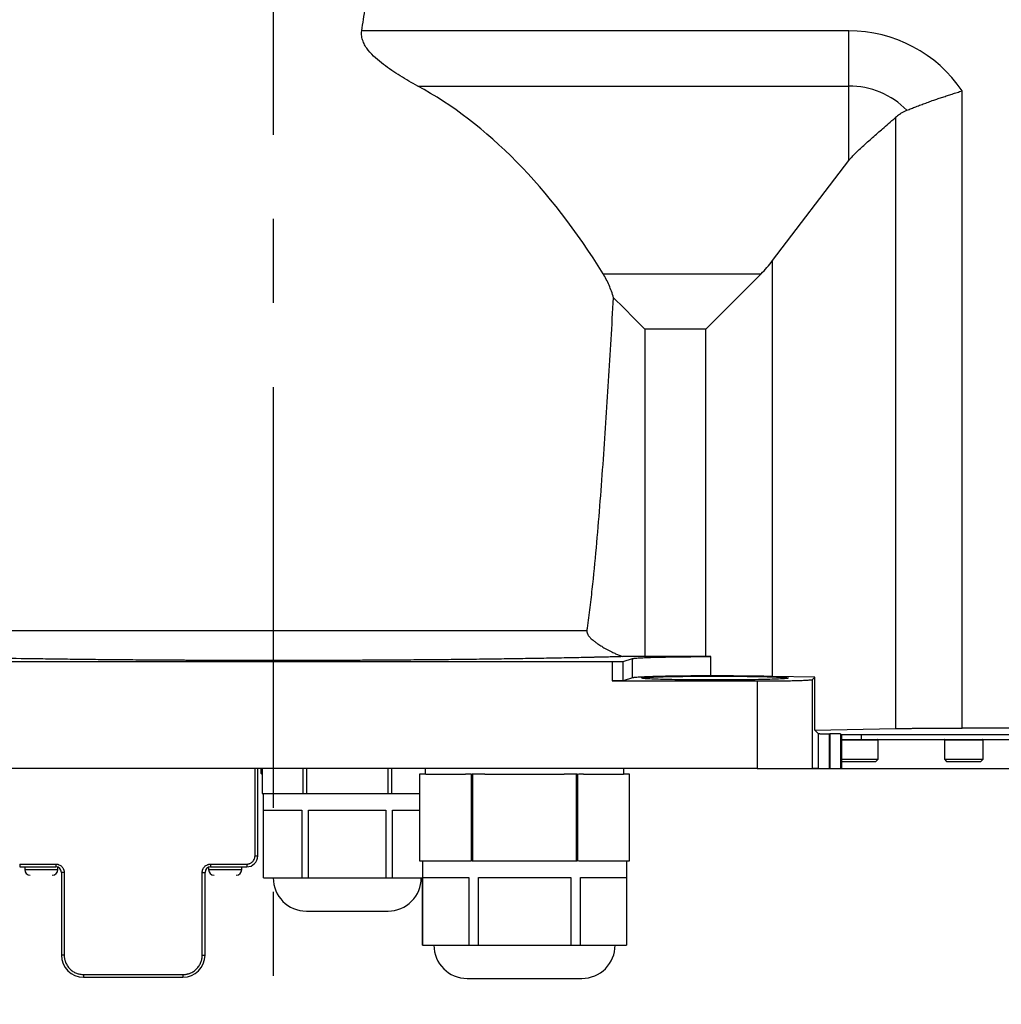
# Model space of a CAD drawing. Extents: x 0 to 841, y 0 to 594.
# Tile 136 of 142: x 666 to 696, y 507 to 537. Entities that reach past the tile are written whole.
import ezdxf

# ---------------------------------------------------------------- set-up
doc = ezdxf.new("R2010")
doc.units = 0
doc.linetypes.add('CENTERX2', pattern=[20.32, 12.7, -2.54, 2.54, -2.54])
doc.layers.get('0').update_dxf_attribs({"linetype": 'CONTINUOUS'})
doc.styles.add('SLDTEXTSTYLE0', font='TXT', dxfattribs={"width": 0.75})
doc.dimstyles.new('SLDDIMSTYLE1', dxfattribs={"dimtxt": 3.5, "dimasz": 3.556, "dimexe": 0, "dimexo": 0.0625, "dimgap": 0.875, "dimtad": 1, "dimdec": 1, "dimlfac": 6, "dimrnd": 1e-09, "dimzin": 12, "dimtxsty": 'SLDTEXTSTYLE0', "dimsah": 1, "dimcen": 0.09, "dimazin": 3, "dimtfac": 1, "dimtdec": 1, "dimtofl": 0, "dimtmove": 0, "dimatfit": 3, "dimtolj": 1, "dimtzin": 12})
doc.dimstyles.new('SLDDIMSTYLE2', dxfattribs={"dimtxt": 3.5, "dimasz": 3.556, "dimexe": 0, "dimexo": 0.0625, "dimgap": 0.875, "dimtad": 1, "dimlfac": 6, "dimrnd": 1e-09, "dimzin": 12, "dimtxsty": 'SLDTEXTSTYLE0', "dimsah": 1, "dimcen": 0.09, "dimazin": 3, "dimtfac": 1, "dimtofl": 0, "dimtmove": 0, "dimatfit": 3, "dimtolj": 1, "dimtzin": 12})
doc.dimstyles.new('SLDDIMSTYLE6', dxfattribs={"dimtxt": 3.5, "dimasz": 3.556, "dimexe": 0, "dimexo": 0.0625, "dimgap": 0.875, "dimtad": 1, "dimdec": 1, "dimlfac": 6, "dimrnd": 1e-09, "dimzin": 12, "dimtxsty": 'SLDTEXTSTYLE0', "dimsah": 1, "dimcen": 0.09, "dimazin": 3, "dimtfac": 1, "dimtofl": 0, "dimtmove": 0, "dimatfit": 3, "dimtolj": 1, "dimtzin": 12})

# ---------------------------------------------------------------- blocks, each defined once
blk = doc.blocks.new('_D_80')
at = {"color": 7, "linetype": 'CONTINUOUS'}
for p, q in [((710.858, 513.861), (710.858, 490.677)), ((674.108, 496.642), (674.108, 490.677)), ((674.108, 491.677), (710.858, 491.677))]:
    blk.add_line(p, q, dxfattribs=at)
for points in [[(674.108, 491.677), (677.664, 491.296), (677.664, 492.058)], [(710.858, 491.677), (707.302, 492.058), (707.302, 491.296)]]:
    blk.add_solid(points, dxfattribs=at)
at = {"color": 7, "linetype": 'CONTINUOUS', "insert": (687.992, 496.189, 0.017), "char_height": 3.5, "attachment_point": 1, "style": 'SLDTEXTSTYLE0'}
blk.add_mtext('220.5', dxfattribs=at)
blk = doc.blocks.new('_D_81')
at = {"color": 7, "linetype": 'CONTINUOUS'}
for p, q in [((711.524, 515.094), (711.524, 484.677)), ((674.108, 496.642), (674.108, 484.677)), ((711.524, 485.677), (674.108, 485.677))]:
    blk.add_line(p, q, dxfattribs=at)
for points in [[(674.108, 485.677), (677.664, 485.296), (677.664, 486.058)], [(711.524, 485.677), (707.968, 486.058), (707.968, 485.296)]]:
    blk.add_solid(points, dxfattribs=at)
at = {"color": 7, "linetype": 'CONTINUOUS', "insert": (684.118, 490.189, 0.017), "char_height": 3.5, "attachment_point": 1, "style": 'SLDTEXTSTYLE0'}
blk.add_mtext('224.5', dxfattribs=at)
blk = doc.blocks.new('_D_82')
at = {"color": 7, "linetype": 'CONTINUOUS'}
for p, q in [((739.917, 514.011), (739.917, 560.353)), ((689.714, 514.011), (740.917, 514.011)), ((739.917, 514.011), (739.917, 499.011)), ((713.443, 499.011), (740.917, 499.011))]:
    blk.add_line(p, q, dxfattribs=at)
for points in [[(739.917, 514.011), (739.536, 510.455), (740.298, 510.455)], [(739.917, 499.011), (740.298, 502.567), (739.536, 502.567)]]:
    blk.add_solid(points, dxfattribs=at)
at = {"color": 7, "linetype": 'CONTINUOUS', "char_height": 3.5, "attachment_point": 1, "rotation": 90, "style": 'SLDTEXTSTYLE0'}
for s, insert in [('Space for cables', (735.405, 521.94, 0.017)), ('90', (735.405, 515.456, 0.017))]:
    blk.add_mtext(s, dxfattribs=dict(at, insert=insert))
blk = doc.blocks.new('_D_84')
at = {"color": 7, "linetype": 'CONTINUOUS'}
for p, q in [((711.524, 514.577), (711.524, 478.677)), ((657.441, 513.011), (657.441, 478.677)), ((711.524, 479.677), (657.441, 479.677))]:
    blk.add_line(p, q, dxfattribs=at)
for points in [[(657.441, 479.677), (660.997, 479.296), (660.997, 480.058)], [(711.524, 479.677), (707.968, 480.058), (707.968, 479.296)]]:
    blk.add_solid(points, dxfattribs=at)
at = {"color": 7, "linetype": 'CONTINUOUS', "insert": (670.889, 484.189, 0.017), "char_height": 3.5, "attachment_point": 1, "style": 'SLDTEXTSTYLE0'}
blk.add_mtext('324.5', dxfattribs=at)

msp = doc.modelspace()

# ---------------------------------------------------------------- linework, layer by layer
at = {"color": 7, "linetype": 'CENTERX2'}
msp.add_line((674.1077, 566.1692), (674.1077, 497.6423), dxfattribs=at)
at = {"color": 7, "linetype": 'CONTINUOUS'}
for p, q in [((691.4743, 536.287), (676.7803, 536.287)), ((691.4743, 534.6204), (691.4743, 536.287)), ((678.4681, 534.6204), (691.4743, 534.6204)), ((691.4743, 532.3713), (691.4743, 534.6204)), ((694.8958, 515.2367), (694.8958, 534.474)), ((692.881, 533.6676), (692.881, 515.2189)), ((689.1762, 529.351), (691.4743, 532.3713)), ((689.1762, 516.7924), (689.1762, 529.351)), ((684.062, 528.9505), (688.828, 528.9505)), ((688.828, 528.9505), (687.1613, 527.2838)), ((685.3197, 527.2838), (685.3197, 517.3935)), ((687.1613, 527.2838), (685.3197, 527.2838)), ((687.1613, 517.3935), (687.1613, 527.2838)), ((684.6664, 517.2487), (684.9505, 517.3338)), ((684.9505, 516.7504), (684.9505, 517.3338)), ((687.1613, 517.3935), (685.3197, 517.3935)), ((687.3112, 516.8101), (687.3112, 517.3934)), ((663.881, 517.2408), (684.3344, 517.2408)), ((684.3344, 517.2408), (684.3344, 516.6574)), ((684.6664, 516.6654), (684.6664, 517.2487)), ((684.9505, 516.7504), (684.6664, 516.6654)), ((690.4476, 516.7672), (689.1762, 516.7924)), ((690.3804, 516.6999), (690.4476, 516.7672)), ((690.3804, 514.0105), (690.3804, 516.6999)), ((690.4476, 515.1706), (690.4476, 516.7672)), ((684.3344, 516.6574), (688.7143, 516.6574)), ((688.7143, 516.6574), (688.7143, 514.0105)), ((690.4476, 515.1706), (692.881, 515.2189)), ((710.2743, 515.2367), (694.8958, 515.2367)), ((690.5476, 515.0706), (690.4476, 515.1706)), ((690.5476, 515.0706), (690.5476, 514.0105)), ((690.8808, 515.0621), (690.8981, 515.0621)), ((690.8808, 515.0621), (690.8808, 514.0105)), ((690.8981, 515.0621), (690.8981, 514.0105)), ((691.2539, 515.031), (691.2313, 515.0536)), ((691.2313, 514.0105), (691.2313, 515.0536)), ((691.2539, 515.031), (691.2539, 514.0105)), ((708.441, 515.0315), (691.441, 515.0315)), ((691.8577, 514.8939), (708.0243, 514.8939)), ((692.3577, 514.2939), (692.3577, 514.8772)), ((694.3577, 514.8772), (694.3577, 514.2939)), ((695.5243, 514.2939), (695.5243, 514.8772)), ((688.7143, 514.0105), (660.1677, 514.0105)), ((673.641, 511.3772), (673.641, 514.0105)), ((673.6656, 514.0101), (673.666, 514.0105)), ((673.7327, 514.0105), (673.7327, 513.8772)), ((673.7752, 514.0105), (673.7752, 513.2603)), ((673.7758, 514.0105), (673.7758, 513.2605)), ((675.0091, 513.2605), (675.0091, 514.0105)), ((675.1077, 514.0105), (675.1077, 513.2605)), ((677.5743, 513.2605), (677.5743, 514.0105)), ((677.6729, 514.0105), (677.6729, 513.2605)), ((678.691, 514.0105), (678.691, 513.8439)), ((684.691, 513.8439), (684.691, 514.0105)), ((685.3827, 514.0105), (685.3831, 514.0101)), ((686.1656, 514.0101), (686.166, 514.0105)), ((690.5476, 514.0105), (690.3804, 514.0105)), ((690.8808, 514.0105), (690.8981, 514.0105)), ((691.2539, 514.2939), (692.3577, 514.2939)), ((691.2539, 514.231), (691.2582, 514.2266)), ((692.2904, 514.2266), (692.3577, 514.2939)), ((694.3577, 514.2939), (694.4249, 514.2266)), ((694.3577, 514.2939), (695.5243, 514.2939)), ((695.4571, 514.2266), (695.5243, 514.2939)), ((673.7327, 513.8772), (673.7664, 513.8435)), ((673.7327, 513.8772), (673.7752, 513.8772)), ((678.5243, 513.8147), (678.5243, 511.227)), ((678.5244, 513.8439), (678.5244, 511.2272)), ((678.71, 513.8439), (678.5244, 513.8439)), ((680.0653, 513.8439), (679.9089, 513.8439)), ((680.0945, 511.2272), (680.0945, 513.8439)), ((680.1209, 513.8439), (680.1209, 511.2272)), ((680.492, 513.8439), (680.1209, 513.8439)), ((683.2611, 513.8439), (682.89, 513.8439)), ((683.2611, 511.2272), (683.2611, 513.8439)), ((683.2875, 513.8439), (683.2875, 511.2272)), ((683.4731, 513.8439), (683.3167, 513.8439)), ((684.8576, 513.8439), (684.6721, 513.8439)), ((684.8576, 511.2272), (684.8576, 513.8439)), ((684.8577, 511.2564), (684.8577, 513.8441)), ((673.7758, 513.2605), (673.8104, 513.2605)), ((673.8077, 513.2605), (673.8077, 510.7103)), ((674.9745, 513.2605), (675.0091, 513.2605)), ((675.1077, 513.2605), (675.1768, 513.2605)), ((677.5052, 513.2605), (677.5743, 513.2605)), ((677.6729, 513.2605), (677.7075, 513.2605)), ((673.8104, 510.7105), (673.8104, 512.7605)), ((674.9745, 512.7605), (674.9745, 510.7105)), ((675.1768, 510.7105), (675.1768, 512.7605)), ((677.5052, 512.7605), (677.5052, 510.7105)), ((677.7075, 510.7105), (677.7075, 512.7605)), ((673.5577, 511.3772), (673.641, 511.3772)), ((666.4577, 511.1272), (667.5493, 511.1272)), ((666.4577, 511.1272), (666.4577, 511.0439)), ((666.4577, 511.0439), (667.5493, 511.0439)), ((666.6077, 511.0439), (666.6077, 510.9605)), ((667.5493, 511.1272), (667.5493, 511.0439)), ((672.216, 511.1272), (673.3077, 511.1272)), ((672.216, 511.1272), (672.216, 511.0439)), ((672.216, 511.0439), (673.3077, 511.0439)), ((673.1577, 510.9605), (673.1577, 511.0439)), ((673.3077, 511.1272), (673.3077, 511.0439)), ((678.5244, 511.2272), (678.6122, 511.2272)), ((678.6077, 511.2272), (678.6077, 508.677)), ((680.0067, 511.2272), (680.0653, 511.2272)), ((680.1209, 511.2272), (680.2966, 511.2272)), ((683.0854, 511.2272), (683.2611, 511.2272)), ((683.3167, 511.2272), (683.3754, 511.2272)), ((684.7698, 511.2272), (684.8576, 511.2272)), ((684.7743, 508.677), (684.7743, 511.2272)), ((667.6077, 510.9605), (667.6077, 511.0333)), ((667.7993, 510.8772), (667.716, 510.8772)), ((667.716, 510.8772), (667.716, 508.3772)), ((667.7993, 510.8772), (667.7993, 508.3772)), ((671.966, 508.3772), (671.966, 510.8772)), ((671.966, 510.8772), (672.0493, 510.8772)), ((672.0493, 508.3772), (672.0493, 510.8772)), ((672.1577, 511.0333), (672.1577, 510.9605)), ((673.8104, 510.7105), (674.9745, 510.7105)), ((675.1768, 510.7105), (677.5052, 510.7105)), ((677.7075, 510.7105), (678.5883, 510.7105)), ((678.6122, 508.6772), (678.6122, 510.7272)), ((680.0067, 510.7272), (680.0067, 508.6772)), ((680.2966, 508.6772), (680.2966, 510.7272)), ((683.0854, 510.7272), (683.0854, 508.6772)), ((683.3754, 508.6772), (683.3754, 510.7272)), ((684.7698, 510.7272), (684.7698, 508.6772)), ((678.6122, 508.6772), (680.0067, 508.6772)), ((680.2966, 508.6772), (683.0854, 508.6772)), ((683.3754, 508.6772), (684.7698, 508.6772)), ((667.7993, 508.3772), (667.716, 508.3772)), ((671.966, 508.3772), (672.0493, 508.3772)), ((668.3827, 507.7939), (668.3827, 507.7105)), ((668.3827, 507.7939), (671.3827, 507.7939)), ((671.3827, 507.7939), (671.3827, 507.7105)), ((668.3827, 507.7105), (671.3827, 507.7105))]:
    msp.add_line(p, q, dxfattribs=at)
at = {"color": 8, "linetype": 'CONTINUOUS'}
for p, q in [((659.3457, 518.1762), (683.5747, 518.1762)), ((691.8577, 514.8939), (691.8577, 515.0315)), ((691.2539, 514.8772), (692.3577, 514.8772)), ((694.3577, 514.8772), (695.5243, 514.8772)), ((673.5577, 511.3772), (673.5577, 514.0105)), ((666.6077, 510.9605), (667.6077, 510.9605)), ((672.1577, 510.9605), (673.1577, 510.9605))]:
    msp.add_line(p, q, dxfattribs=at)
at = {"color": 7, "linetype": 'CONTINUOUS'}
msp.add_lwpolyline([(685.3197, 527.2838), (685.0009, 527.6027), (684.685, 527.9186), (684.3749, 528.2287)], dxfattribs=at)
for centre, radius, start, end in [((691.4743, 532.1522), 2.4682, 44.68686, 90), ((692.341, 514.8772), 0.0167, 0, 90), ((694.3743, 514.8772), 0.0167, 90, 180), ((695.5077, 514.8772), 0.0167, 0, 90), ((673.3077, 511.3772), 0.3333, 270, 0), ((667.5493, 510.8772), 0.1667, 0, 90), ((672.216, 510.8772), 0.1667, 90, 180), ((666.7743, 510.9605), 0.1667, 180, 270), ((667.441, 510.9605), 0.1667, 270, 0), ((672.3243, 510.9605), 0.1667, 180, 270), ((672.991, 510.9605), 0.1667, 270, 0), ((675.1077, 510.7105), 1, 180.01851, 270), ((677.5743, 510.7105), 1, 270, 0.01851), ((679.9577, 508.6772), 1, 180.01851, 270), ((683.4243, 508.6772), 1, 270, 0.01851), ((668.3827, 508.3772), 0.6667, 180, 270), ((671.3827, 508.3772), 0.6667, 270, 0)]:
    msp.add_arc(centre, radius, start, end, dxfattribs=at)
for centre, major_axis, ratio, start_param, end_param in [((674.1077, 510.5571), (0, 25.223), 0.5767561, 5.5295882, 5.9787702), ((687.1613, 533.9505), (0, 5.7735), 0.5773503, 3.6651914, 3.7906631)]:
    msp.add_ellipse(centre, major_axis=major_axis, ratio=ratio, start_param=start_param, end_param=end_param, dxfattribs=at)
for points, knots in [([(676.7803, 536.287), (676.7974, 536.4017), (676.8317, 536.6331), (676.8652, 536.8646), (676.8821, 536.9814)], [0, 0, 0, 0, 0.4955236, 1, 1, 1, 1]), ([(678.4681, 534.6204), (678.2895, 534.7176), (678.1127, 534.8191), (677.7655, 535.0345), (677.5948, 535.148), (677.3493, 535.3361), (677.2692, 535.4018), (677.1154, 535.5432), (677.0413, 535.6191), (676.9433, 535.7431), (676.9125, 535.7866), (676.8583, 535.877), (676.8348, 535.9239), (676.8071, 535.9978), (676.7991, 536.023), (676.786, 536.0748), (676.7811, 536.1013), (676.7716, 536.1806), (676.7724, 536.2337), (676.7803, 536.287)], [0, 0, 0, 0, 0.25, 0.25, 0.5, 0.5, 0.625, 0.625, 0.75, 0.75, 0.8125, 0.8125, 0.875, 0.875, 0.90625, 0.90625, 0.9375, 0.9375, 1, 1, 1, 1]), ([(693.2291, 533.8879), (693.2509, 533.8968), (693.2948, 533.9148), (693.3621, 533.9418), (693.4308, 533.969), (693.5012, 533.9964), (693.5731, 534.024), (693.6465, 534.0518), (693.7214, 534.0798), (693.7978, 534.1078), (693.8757, 534.136), (693.9551, 534.1644), (694.0528, 534.1987), (694.1701, 534.2392), (694.308, 534.2859), (694.4498, 534.3328), (694.5953, 534.3799), (694.7443, 534.4272), (694.845, 534.4583), (694.8958, 534.474)], [0, 0, 0, 0, 0.0434085, 0.0872945, 0.1316564, 0.1764923, 0.2218004, 0.2675785, 0.3138244, 0.3605356, 0.4077095, 0.4553435, 0.5034346, 0.5823313, 0.662788, 0.7447947, 0.8283403, 0.9134129, 1, 1, 1, 1]), ([(691.4743, 532.3713), (691.4816, 532.3806), (691.4969, 532.4003), (691.5221, 532.4302), (691.5555, 532.468), (691.5991, 532.5149), (691.6684, 532.5854), (691.7654, 532.6794), (691.9452, 532.8467), (692.1912, 533.0665), (692.4542, 533.2971), (692.6835, 533.4967), (692.8123, 533.6081), (692.881, 533.6676)], [0, 0, 0, 0, 0.01787499, 0.03772003, 0.05952438, 0.09502492, 0.13637508, 0.21266022, 0.30562531, 0.52076002, 0.73123466, 0.8567141, 1, 1, 1, 1]), ([(693.2291, 533.8879), (693.2163, 533.8825), (693.1904, 533.8715), (693.1523, 533.8531), (693.1143, 533.833), (693.0765, 533.8111), (693.0388, 533.7875), (692.9933, 533.7568), (692.94, 533.7173), (692.901, 533.6844), (692.881, 533.6676)], [0, 0, 0, 0, 0.0999522, 0.2016177, 0.3051015, 0.410503, 0.5179161, 0.6274297, 0.8092776, 1, 1, 1, 1]), ([(684.3749, 528.2287), (684.3382, 528.361), (684.2933, 528.4869), (684.1888, 528.7271), (684.129, 528.8415), (684.062, 528.9505)], [0, 0, 0, 0, 0.5, 0.5, 1, 1, 1, 1]), ([(683.5747, 518.1762), (683.6067, 518.3837), (683.6348, 518.5918), (683.6871, 519.0083), (683.7111, 519.2168), (683.7795, 519.8429), (683.8199, 520.2609), (683.9333, 521.5159), (683.9983, 522.3538), (684.1189, 524.031), (684.1742, 524.8702), (684.2787, 526.5491), (684.3278, 527.3888), (684.3749, 528.2287)], [0, 0, 0, 0, 0.0625, 0.0625, 0.125, 0.125, 0.25, 0.25, 0.5, 0.5, 0.75, 0.75, 1, 1, 1, 1]), ([(683.5747, 518.1762), (683.5742, 518.1723), (683.5731, 518.1643), (683.5731, 518.1563), (683.573, 518.1522)], [0, 0, 0, 0, 0.4953465, 1, 1, 1, 1]), ([(683.573, 518.1522), (683.5732, 518.1474), (683.5735, 518.1378), (683.5756, 518.1234), (683.5788, 518.109), (683.5833, 518.0945), (683.5891, 518.08), (683.5983, 518.0608), (683.6131, 518.0366), (683.6367, 518.0052), (683.6675, 517.9702), (683.7083, 517.9301), (683.7607, 517.8849), (683.8269, 517.8328), (683.9137, 517.7708), (684.0248, 517.6981), (684.1384, 517.6311), (684.2415, 517.5753), (684.3344, 517.5279), (684.4361, 517.4799), (684.5453, 517.4326), (684.6176, 517.4051), (684.6526, 517.3917)], [0, 0, 0, 0, 0.0100145, 0.0201811, 0.0305952, 0.0413455, 0.0525126, 0.0641687, 0.0873861, 0.1149094, 0.1515468, 0.1922138, 0.2442514, 0.3085467, 0.3831852, 0.4850666, 0.6061857, 0.6757225, 0.7432405, 0.8342878, 0.9198786, 1, 1, 1, 1]), ([(674.1077, 517.2735), (674.055, 517.2735), (673.9496, 517.2735), (673.7915, 517.2736), (673.6336, 517.2737), (673.4758, 517.2738), (673.3181, 517.2741), (673.1605, 517.2743), (673.0031, 517.2746), (672.8457, 517.275), (672.6885, 517.2753), (672.5313, 517.2758), (672.3743, 517.2763), (672.2174, 517.2768), (672.0606, 517.2774), (671.9039, 517.278), (671.7474, 517.2787), (671.5909, 517.2794), (671.4346, 517.2802), (671.0931, 517.2819), (670.5685, 517.2851), (669.8659, 517.2903), (669.1709, 517.2964), (668.4847, 517.3035), (667.8104, 517.3115), (666.9266, 517.3234), (665.8612, 517.3405), (664.6626, 517.3642), (663.5572, 517.391), (662.5561, 517.4205), (661.7693, 517.4489), (661.1613, 517.4751), (660.6977, 517.4985), (660.327, 517.5206), (660.0345, 517.5412), (659.807, 517.56), (659.6153, 517.5791), (659.4601, 517.5983), (659.3414, 517.6177), (659.2759, 517.6334), (659.2423, 517.6452), (659.2258, 517.653), (659.2153, 517.6608), (659.2104, 517.6687), (659.2121, 517.6739), (659.213, 517.6766)], [0, 0, 0, 0, 0.0066441, 0.0132844, 0.0199215, 0.0265565, 0.03319, 0.0398229, 0.0464561, 0.0530904, 0.0597266, 0.0663656, 0.0730081, 0.0796551, 0.0863074, 0.0929657, 0.0996309, 0.1063039, 0.1129854, 0.1196763, 0.1501864, 0.1808007, 0.2116782, 0.2426105, 0.2737317, 0.3049365, 0.3678112, 0.4308827, 0.4940551, 0.5573192, 0.6206211, 0.6627901, 0.7049421, 0.7472254, 0.7789272, 0.8106366, 0.8422225, 0.873812, 0.9053794, 0.9369383, 0.9495548, 0.9621643, 0.9747718, 0.987382, 1, 1, 1, 1]), ([(684.6526, 517.3917), (684.6173, 517.3908), (684.5469, 517.3889), (684.4398, 517.3862), (684.3318, 517.3834), (684.2228, 517.3807), (684.1128, 517.378), (684.0018, 517.3753), (683.8898, 517.3727), (683.7768, 517.3701), (683.6628, 517.3675), (683.3949, 517.3615), (682.9636, 517.3525), (682.354, 517.3411), (681.7244, 517.3304), (681.0774, 517.3206), (680.4144, 517.3116), (679.7383, 517.3036), (679.0503, 517.2965), (678.3545, 517.2903), (677.6517, 517.2851), (677.0858, 517.2817), (676.6605, 517.2795), (676.3782, 517.2783), (676.0956, 517.2771), (675.8126, 517.2762), (675.5293, 517.2753), (675.2457, 517.2747), (674.9617, 517.2741), (674.6773, 517.2738), (674.3926, 517.2735), (674.2027, 517.2735), (674.1077, 517.2735)], [0, 0, 0, 0, 0.0128084, 0.0256107, 0.0384081, 0.0512019, 0.0639933, 0.0767836, 0.089574, 0.1023659, 0.1151603, 0.1279587, 0.1917996, 0.2556045, 0.3192013, 0.3827332, 0.4459486, 0.5090584, 0.571741, 0.6342697, 0.6960937, 0.7577285, 0.7821044, 0.8064211, 0.8306884, 0.854916, 0.8791138, 0.9032915, 0.9274591, 0.9516265, 0.9758035, 1, 1, 1, 1]), ([(685.3197, 517.3935), (685.2948, 517.3935), (685.245, 517.3935), (685.1703, 517.3934), (685.0958, 517.3933), (685.0215, 517.3932), (684.9474, 517.393), (684.8734, 517.3927), (684.7996, 517.3925), (684.7259, 517.3921), (684.6771, 517.3919), (684.6526, 517.3917)], [0, 0, 0, 0, 0.1113709, 0.2225468, 0.3335832, 0.4445359, 0.5554607, 0.6664137, 0.7774508, 0.8886277, 1, 1, 1, 1]), ([(684.9505, 517.3338), (684.9525, 517.3343), (684.9565, 517.3354), (684.9644, 517.337), (684.9738, 517.3387), (684.9847, 517.3403), (684.9972, 517.3419), (685.0113, 517.3435), (685.0269, 517.3451), (685.0588, 517.348), (685.1148, 517.3523), (685.2058, 517.3576), (685.3117, 517.3625), (685.4681, 517.3685), (685.6968, 517.3754), (685.9651, 517.3811), (686.2011, 517.385), (686.3936, 517.3876), (686.5983, 517.3898), (686.7822, 517.3913), (686.9372, 517.3922), (687.061, 517.3928), (687.1857, 517.3932), (687.2693, 517.3934), (687.3112, 517.3934)], [0, 0, 0, 0, 0.0176037, 0.0351778, 0.0527332, 0.0702812, 0.0878328, 0.1053991, 0.1229913, 0.1406204, 0.2035847, 0.2665647, 0.3258022, 0.3849862, 0.5000236, 0.6150573, 0.6742134, 0.7334688, 0.7964193, 0.8593993, 0.8946074, 0.9297175, 0.9648187, 1, 1, 1, 1]), ([(687.3112, 517.3934), (687.2862, 517.3935), (687.2363, 517.3935), (687.1863, 517.3935), (687.1613, 517.3935)], [0, 0, 0, 0, 0.5000001, 1, 1, 1, 1]), ([(684.3344, 517.2408), (684.3418, 517.2408), (684.3565, 517.2408), (684.3785, 517.2408), (684.4002, 517.2409), (684.4216, 517.2411), (684.4427, 517.2412), (684.4743, 517.2415), (684.515, 517.2421), (684.5607, 517.243), (684.5998, 517.2441), (684.6285, 517.2453), (684.6482, 517.2465), (684.661, 517.2476), (684.6646, 517.2483), (684.6664, 517.2487)], [0, 0, 0, 0, 0.0449281, 0.0894824, 0.1338583, 0.1782535, 0.2228657, 0.2678894, 0.3837513, 0.5000511, 0.6161833, 0.7322277, 0.821746, 0.9104767, 1, 1, 1, 1]), ([(687.3112, 516.8101), (687.2903, 516.8101), (687.2484, 516.81), (687.1857, 516.8098), (687.1233, 516.8097), (687.0611, 516.8094), (686.9992, 516.8092), (686.9374, 516.8088), (686.8759, 516.8085), (686.7622, 516.8078), (686.5983, 516.8064), (686.3937, 516.8043), (686.2011, 516.8017), (685.9651, 516.7978), (685.6968, 516.792), (685.4681, 516.7852), (685.3117, 516.7792), (685.2058, 516.7742), (685.1148, 516.7689), (685.0519, 516.7642), (685.0105, 516.7602), (684.984, 516.7569), (684.9633, 516.7537), (684.9548, 516.7515), (684.9505, 516.7504)], [0, 0, 0, 0, 0.0176023, 0.0351751, 0.0527292, 0.070276, 0.0878264, 0.1053918, 0.1229832, 0.1406116, 0.2035678, 0.2665421, 0.3257732, 0.3849536, 0.4999873, 0.6150247, 0.6741843, 0.7334463, 0.7964023, 0.8593905, 0.8946001, 0.9297123, 0.9648159, 1, 1, 1, 1]), ([(687.441, 516.6867), (687.4216, 516.6867), (687.383, 516.6867), (687.325, 516.6867), (687.2672, 516.6868), (687.2096, 516.687), (687.1521, 516.6872), (687.0948, 516.6874), (686.9861, 516.6879), (686.8275, 516.6888), (686.621, 516.6907), (686.4196, 516.6931), (686.1589, 516.6971), (685.8623, 516.7034), (685.5745, 516.7127), (685.3686, 516.7231), (685.2499, 516.7339), (685.2119, 516.7447), (685.2499, 516.7555), (685.3686, 516.7664), (685.5745, 516.7768), (685.8623, 516.7861), (686.1589, 516.7924), (686.4195, 516.7963), (686.6209, 516.7987), (686.8275, 516.8006), (687.0001, 516.8017), (687.1376, 516.8022), (687.2383, 516.8025), (687.3395, 516.8027), (687.4071, 516.8027), (687.441, 516.8028)], [0, 0, 0, 0, 0.0083473, 0.0166789, 0.0250005, 0.0333178, 0.0416365, 0.0499623, 0.0583009, 0.0891959, 0.1200837, 0.1522636, 0.1844446, 0.2500911, 0.3157423, 0.3800334, 0.4417611, 0.5000017, 0.5582423, 0.61997, 0.684261, 0.7499122, 0.8155588, 0.8477268, 0.8799196, 0.9107945, 0.9417025, 0.9562806, 0.9708358, 0.9853987, 1, 1, 1, 1]), ([(689.1762, 516.7924), (689.1567, 516.7928), (689.1179, 516.7936), (689.0584, 516.7947), (688.9982, 516.7957), (688.9371, 516.7968), (688.8752, 516.7978), (688.8124, 516.7987), (688.6975, 516.8004), (688.5269, 516.8026), (688.2961, 516.8051), (688.059, 516.807), (687.8562, 516.8083), (687.6911, 516.8091), (687.5651, 516.8096), (687.4384, 516.8099), (687.3536, 516.81), (687.3112, 516.8101)], [0, 0, 0, 0, 0.03618426, 0.07232119, 0.10842797, 0.14452182, 0.18062, 0.21673974, 0.25289824, 0.37644474, 0.50000619, 0.62352557, 0.74711319, 0.81034641, 0.87351029, 0.93669735, 1, 1, 1, 1]), ([(687.441, 516.8028), (687.4604, 516.8028), (687.499, 516.8027), (687.557, 516.8027), (687.6148, 516.8026), (687.6724, 516.8025), (687.7299, 516.8023), (687.7873, 516.8021), (687.896, 516.8016), (688.0545, 516.8006), (688.2611, 516.7987), (688.4624, 516.7963), (688.7231, 516.7924), (689.0197, 516.7861), (689.3075, 516.7768), (689.5134, 516.7664), (689.6321, 516.7555), (689.6701, 516.7447), (689.6321, 516.7339), (689.5134, 516.7231), (689.3075, 516.7127), (689.0197, 516.7034), (688.7231, 516.6971), (688.4625, 516.6931), (688.2611, 516.6907), (688.0546, 516.6888), (687.8819, 516.6878), (687.7444, 516.6872), (687.6437, 516.6869), (687.5425, 516.6867), (687.4749, 516.6867), (687.441, 516.6867)], [0, 0, 0, 0, 0.0083473, 0.0166789, 0.0250005, 0.0333178, 0.0416365, 0.0499623, 0.0583009, 0.0891959, 0.1200837, 0.1522636, 0.1844446, 0.2500911, 0.3157423, 0.3800334, 0.4417611, 0.5000017, 0.5582423, 0.61997, 0.684261, 0.7499122, 0.8155588, 0.8477268, 0.8799196, 0.9107945, 0.9417025, 0.9562806, 0.9708358, 0.9853987, 1, 1, 1, 1]), ([(688.7143, 516.6574), (688.7319, 516.6574), (688.7671, 516.6574), (688.8198, 516.6575), (688.8723, 516.6576), (688.9247, 516.6578), (688.9769, 516.658), (689.0289, 516.6582), (689.1162, 516.6587), (689.2375, 516.6596), (689.3854, 516.6611), (689.524, 516.6629), (689.6926, 516.6656), (689.8833, 516.6697), (690.0439, 516.6745), (690.1521, 516.6789), (690.2245, 516.6825), (690.2854, 516.6863), (690.3259, 516.6898), (690.3511, 516.6927), (690.3662, 516.6951), (690.3765, 516.6975), (690.3791, 516.6991), (690.3804, 516.6999)], [0, 0, 0, 0, 0.0205316, 0.0410178, 0.061479, 0.0819359, 0.102409, 0.1229188, 0.1434859, 0.2064007, 0.2693332, 0.3279784, 0.3865564, 0.4999842, 0.6134163, 0.6719652, 0.7306514, 0.7935578, 0.8565151, 0.8924559, 0.928277, 0.9640883, 1, 1, 1, 1]), ([(684.6664, 516.6654), (684.6657, 516.6652), (684.6641, 516.6648), (684.6599, 516.6643), (684.6545, 516.6637), (684.6476, 516.6631), (684.6393, 516.6626), (684.6245, 516.6618), (684.5998, 516.6608), (684.5607, 516.6597), (684.5151, 516.6588), (684.4678, 516.6581), (684.4219, 516.6577), (684.3785, 516.6575), (684.3491, 516.6574), (684.3344, 516.6574)], [0, 0, 0, 0, 0.0449341, 0.0894941, 0.1338749, 0.1782742, 0.2228892, 0.2679141, 0.3837897, 0.5000907, 0.6162217, 0.7322525, 0.8217668, 0.9104885, 1, 1, 1, 1]), ([(692.881, 515.2189), (692.9016, 515.2193), (692.9428, 515.2201), (693.0058, 515.2213), (693.0696, 515.2224), (693.1342, 515.2235), (693.1996, 515.2245), (693.2658, 515.2255), (693.3326, 515.2264), (693.4001, 515.2273), (693.4681, 515.2282), (693.5368, 515.229), (693.6059, 515.2298), (693.6756, 515.2306), (693.7457, 515.2313), (693.8162, 515.2319), (693.887, 515.2325), (693.9582, 515.2331), (694.0297, 515.2336), (694.1014, 515.2341), (694.1733, 515.2345), (694.2454, 515.2349), (694.3176, 515.2353), (694.3899, 515.2356), (694.4623, 515.2359), (694.5347, 515.2361), (694.6071, 515.2363), (694.6794, 515.2365), (694.7516, 515.2366), (694.8237, 515.2366), (694.8718, 515.2366), (694.8958, 515.2367)], [0, 0, 0, 0, 0.0357057, 0.071324, 0.1068549, 0.1422984, 0.1776544, 0.212923, 0.2481042, 0.2831981, 0.3182045, 0.3531236, 0.3879553, 0.4226997, 0.4573568, 0.4919265, 0.5264089, 0.560804, 0.5951118, 0.6293323, 0.6634655, 0.6975115, 0.7314702, 0.7653417, 0.7991259, 0.8328229, 0.8664327, 0.8999553, 0.9333907, 0.9667389, 1, 1, 1, 1]), ([(690.5476, 515.0706), (690.548, 515.0704), (690.5487, 515.07), (690.5517, 515.0694), (690.556, 515.0688), (690.5615, 515.0683), (690.568, 515.0678), (690.5753, 515.0673), (690.5833, 515.0669), (690.5919, 515.0665), (690.6009, 515.0661), (690.6102, 515.0657), (690.6196, 515.0654), (690.6292, 515.0651), (690.6386, 515.0648), (690.6555, 515.0644), (690.6815, 515.0638), (690.7186, 515.0632), (690.7579, 515.0627), (690.7984, 515.0623), (690.8396, 515.0621), (690.8672, 515.0621), (690.8808, 515.0621)], [0, 0, 0, 0, 0.0455852, 0.0896538, 0.1322056, 0.1732407, 0.212759, 0.2507605, 0.287245, 0.3222126, 0.3556632, 0.3875967, 0.4180133, 0.4469128, 0.4742951, 0.5001604, 0.5871378, 0.672646, 0.7566856, 0.8392574, 0.920362, 1, 1, 1, 1]), ([(691.2313, 515.0536), (691.2309, 515.0538), (691.2302, 515.0542), (691.2272, 515.0548), (691.2229, 515.0553), (691.2174, 515.0558), (691.2109, 515.0563), (691.2036, 515.0568), (691.1956, 515.0573), (691.187, 515.0577), (691.178, 515.0581), (691.1687, 515.0584), (691.1593, 515.0588), (691.1498, 515.0591), (691.1403, 515.0593), (691.1234, 515.0598), (691.0974, 515.0604), (691.0603, 515.061), (691.021, 515.0615), (690.9805, 515.0618), (690.9393, 515.062), (690.9117, 515.0621), (690.8981, 515.0621)], [0, 0, 0, 0, 0.0455852, 0.0896538, 0.1322056, 0.1732407, 0.212759, 0.2507605, 0.287245, 0.3222126, 0.3556632, 0.3875967, 0.4180133, 0.4469128, 0.4742951, 0.5001604, 0.5871355, 0.6726424, 0.7566816, 0.8392538, 0.9203597, 1, 1, 1, 1]), ([(691.441, 515.0315), (691.4284, 515.0315), (691.4032, 515.0315), (691.3656, 515.0314), (691.3281, 515.0313), (691.2908, 515.0312), (691.2662, 515.031), (691.2539, 515.031)], [0, 0, 0, 0, 0.2004093, 0.4002034, 0.5997925, 0.7995879, 1, 1, 1, 1]), ([(691.2539, 514.8939), (691.305, 514.8939), (691.4788, 514.8939), (691.7009, 514.8939), (691.8577, 514.8939)], [0, 0, 0, 0, 0.2935984, 1, 1, 1, 1]), ([(688.7143, 514.0105), (688.9288, 514.0105), (689.1433, 514.0105), (689.5408, 514.0105), (689.7236, 514.0105), (690.031, 514.0105), (690.1553, 514.0105), (690.3273, 514.0105), (690.3748, 514.0105), (690.3804, 514.0105)], [0, 0, 0, 0, 0.25, 0.25, 0.5, 0.5, 0.75, 0.75, 1, 1, 1, 1]), ([(690.5476, 514.0105), (690.548, 514.0105), (690.5488, 514.0105), (690.5523, 514.0105), (690.5574, 514.0105), (690.5644, 514.0105), (690.5781, 514.0105), (690.6034, 514.0105), (690.6467, 514.0105), (690.6992, 514.0105), (690.7515, 514.0105), (690.7989, 514.0105), (690.8396, 514.0105), (690.867, 514.0105), (690.8808, 514.0105)], [0, 0, 0, 0, 0.0483964, 0.09638, 0.1442167, 0.1921749, 0.2405209, 0.3702, 0.5000473, 0.6297264, 0.7595736, 0.839812, 0.9195399, 1, 1, 1, 1]), ([(690.8981, 514.0105), (690.941, 514.0105), (690.9839, 514.0105), (691.0634, 514.0105), (691.0999, 514.0105), (691.1614, 514.0105), (691.1863, 514.0105), (691.2207, 514.0105), (691.2302, 514.0105), (691.2313, 514.0105)], [0, 0, 0, 0, 0.25, 0.25, 0.5, 0.5, 0.75, 0.75, 1, 1, 1, 1]), ([(691.2577, 514.2272), (691.2577, 514.2272), (691.2711, 514.2272), (691.3229, 514.2272), (691.3612, 514.2272), (691.4568, 514.2272), (691.5141, 514.2272), (691.6391, 514.2272), (691.7067, 514.2272), (691.7743, 514.2272)], [0, 0, 0, 0, 0.25, 0.25, 0.5, 0.5, 0.75, 0.75, 1, 1, 1, 1]), ([(691.7743, 514.2272), (691.842, 514.2272), (691.9096, 514.2272), (692.0345, 514.2272), (692.0919, 514.2272), (692.1875, 514.2272), (692.2258, 514.2272), (692.2776, 514.2272), (692.291, 514.2272), (692.291, 514.2272)], [0, 0, 0, 0, 0.25, 0.25, 0.5, 0.5, 0.75, 0.75, 1, 1, 1, 1]), ([(694.4243, 514.2272), (694.4243, 514.2272), (694.4378, 514.2272), (694.4896, 514.2272), (694.5278, 514.2272), (694.6235, 514.2272), (694.6808, 514.2272), (694.8058, 514.2272), (694.8734, 514.2272), (694.941, 514.2272)], [0, 0, 0, 0, 0.25, 0.25, 0.5, 0.5, 0.75, 0.75, 1, 1, 1, 1]), ([(694.941, 514.2272), (695.0086, 514.2272), (695.0762, 514.2272), (695.2012, 514.2272), (695.2585, 514.2272), (695.3542, 514.2272), (695.3925, 514.2272), (695.4442, 514.2272), (695.4577, 514.2272), (695.4577, 514.2272)], [0, 0, 0, 0, 0.25, 0.25, 0.5, 0.5, 0.75, 0.75, 1, 1, 1, 1]), ([(678.71, 513.8439), (678.733, 513.8439), (678.7772, 513.8439), (678.9057, 513.8439), (678.9901, 513.8439), (679.1957, 513.8439), (679.3169, 513.8439), (679.5908, 513.8439), (679.7435, 513.8439), (679.9089, 513.8439)], [0, 0, 0, 0, 0.25, 0.25, 0.5, 0.5, 0.75, 0.75, 1, 1, 1, 1]), ([(680.492, 513.8439), (680.6805, 513.8439), (680.8774, 513.8439), (681.2799, 513.8439), (681.4854, 513.8439), (681.691, 513.8439)], [0, 0, 0, 0, 0.5, 0.5, 1, 1, 1, 1]), ([(681.691, 513.8439), (681.8966, 513.8439), (682.1021, 513.8439), (682.5046, 513.8439), (682.7015, 513.8439), (682.89, 513.8439)], [0, 0, 0, 0, 0.5, 0.5, 1, 1, 1, 1]), ([(683.4731, 513.8439), (683.6385, 513.8439), (683.7912, 513.8439), (684.0652, 513.8439), (684.1863, 513.8439), (684.3919, 513.8439), (684.4763, 513.8439), (684.6048, 513.8439), (684.649, 513.8439), (684.6721, 513.8439)], [0, 0, 0, 0, 0.25, 0.25, 0.5, 0.5, 0.75, 0.75, 1, 1, 1, 1]), ([(673.8104, 513.2605), (673.8116, 513.2605), (673.8139, 513.2605), (673.8197, 513.2605), (673.827, 513.2605), (673.8361, 513.2605), (673.8468, 513.2605), (673.8593, 513.2605), (673.8735, 513.2605), (673.8894, 513.2605), (673.9283, 513.2605), (674.0043, 513.2605), (674.1418, 513.2605), (674.3111, 513.2605), (674.4699, 513.2605), (674.5989, 513.2605), (674.6873, 513.2605), (674.7794, 513.2605), (674.8749, 513.2605), (674.9413, 513.2605), (674.9745, 513.2605)], [0, 0, 0, 0, 0.0274761, 0.0548857, 0.0822473, 0.1095798, 0.1369019, 0.1642325, 0.1915903, 0.2189942, 0.2464627, 0.3732174, 0.5000077, 0.6267624, 0.7535527, 0.8029343, 0.8521603, 0.9013401, 0.9505835, 1, 1, 1, 1]), ([(675.1768, 513.2605), (675.1966, 513.2605), (675.236, 513.2605), (675.2961, 513.2605), (675.3568, 513.2605), (675.418, 513.2605), (675.4799, 513.2605), (675.5424, 513.2605), (675.6054, 513.2605), (675.6691, 513.2605), (675.8108, 513.2605), (676.0342, 513.2605), (676.341, 513.2605), (676.6478, 513.2605), (676.8886, 513.2605), (677.064, 513.2605), (677.1774, 513.2605), (677.2888, 513.2605), (677.3984, 513.2605), (677.4695, 513.2605), (677.5052, 513.2605)], [0, 0, 0, 0, 0.02747613, 0.05488569, 0.08224734, 0.10957981, 0.13690192, 0.16423249, 0.19159033, 0.2189942, 0.24646274, 0.37321742, 0.5000077, 0.62676238, 0.75355265, 0.8029343, 0.85216027, 0.90134007, 0.95058351, 1, 1, 1, 1]), ([(677.7075, 513.2605), (677.8715, 513.2605), (678.1947, 513.2605), (678.4156, 513.2605), (678.5243, 513.2605)], [0, 0, 0, 0, 0.5074326, 1, 1, 1, 1]), ([(673.8104, 512.7605), (673.8197, 512.7605), (673.8531, 512.7605), (673.9664, 512.7605), (674.0463, 512.7605), (674.2479, 512.7605), (674.3696, 512.7605), (674.6481, 512.7605), (674.8048, 512.7605), (674.9745, 512.7605)], [0, 0, 0, 0, 0.25, 0.25, 0.5, 0.5, 0.75, 0.75, 1, 1, 1, 1]), ([(675.1768, 512.7605), (675.3559, 512.7605), (675.5461, 512.7605), (675.9378, 512.7605), (676.1394, 512.7605), (676.5426, 512.7605), (676.7442, 512.7605), (677.136, 512.7605), (677.3261, 512.7605), (677.5052, 512.7605)], [0, 0, 0, 0, 0.25, 0.25, 0.5, 0.5, 0.75, 0.75, 1, 1, 1, 1]), ([(677.7075, 512.7605), (677.8715, 512.7605), (678.1947, 512.7605), (678.4156, 512.7605), (678.5243, 512.7605)], [0, 0, 0, 0, 0.5074326, 1, 1, 1, 1]), ([(673.3077, 511.1272), (673.314, 511.1273), (673.3266, 511.1276), (673.3453, 511.1298), (673.3638, 511.1333), (673.382, 511.1382), (673.4098, 511.1481), (673.4459, 511.1667), (673.4856, 511.1992), (673.5182, 511.2389), (673.5387, 511.2787), (673.5504, 511.3148), (673.5566, 511.3457), (673.5573, 511.3667), (673.5577, 511.3772)], [0, 0, 0, 0, 0.0483485, 0.0962668, 0.1440283, 0.1919089, 0.2401827, 0.3700015, 0.5000479, 0.6298668, 0.7599133, 0.8400049, 0.9196073, 1, 1, 1, 1]), ([(667.5493, 511.1272), (667.5557, 511.1271), (667.5683, 511.1268), (667.587, 511.1246), (667.6054, 511.1211), (667.6236, 511.1162), (667.6515, 511.1063), (667.6876, 511.0877), (667.7273, 511.0552), (667.7598, 511.0155), (667.7804, 510.9757), (667.7921, 510.9396), (667.7982, 510.9087), (667.799, 510.8877), (667.7993, 510.8772)], [0, 0, 0, 0, 0.0483485, 0.0962668, 0.1440283, 0.1919089, 0.2401827, 0.3700015, 0.5000479, 0.6298668, 0.7599133, 0.8400049, 0.9196073, 1, 1, 1, 1]), ([(671.966, 510.8772), (671.9661, 510.8835), (671.9664, 510.8961), (671.9686, 510.9148), (671.9721, 510.9333), (671.977, 510.9515), (671.9869, 510.9794), (672.0055, 511.0155), (672.038, 511.0551), (672.0777, 511.0877), (672.1175, 511.1082), (672.1536, 511.12), (672.1846, 511.1261), (672.2055, 511.1268), (672.216, 511.1272)], [0, 0, 0, 0, 0.0483485, 0.0962668, 0.1440283, 0.1919089, 0.2401827, 0.3700015, 0.5000479, 0.6298668, 0.7599133, 0.8400049, 0.9196073, 1, 1, 1, 1]), ([(678.6122, 511.2272), (678.6137, 511.2272), (678.6166, 511.2272), (678.623, 511.2272), (678.631, 511.2272), (678.6406, 511.2272), (678.6518, 511.2272), (678.6647, 511.2272), (678.6791, 511.2272), (678.6953, 511.2272), (678.713, 511.2272), (678.759, 511.2272), (678.8498, 511.2272), (679.0145, 511.2272), (679.2166, 511.2272), (679.4058, 511.2272), (679.5594, 511.2272), (679.6647, 511.2272), (679.7744, 511.2272), (679.888, 511.2272), (679.9671, 511.2272), (680.0067, 511.2272)], [0, 0, 0, 0, 0.0247409, 0.0494283, 0.0740752, 0.0986951, 0.1233009, 0.1479062, 0.172524, 0.1971678, 0.2218506, 0.2465857, 0.373282, 0.5000081, 0.6267044, 0.7534305, 0.8028358, 0.8520894, 0.9012972, 0.9505655, 1, 1, 1, 1]), ([(680.2966, 511.2272), (680.3182, 511.2272), (680.3615, 511.2272), (680.4273, 511.2272), (680.4936, 511.2272), (680.5605, 511.2272), (680.628, 511.2272), (680.696, 511.2272), (680.7647, 511.2272), (680.8339, 511.2272), (680.9037, 511.2272), (680.9975, 511.2272), (681.1155, 511.2272), (681.2582, 511.2272), (681.4018, 511.2272), (681.5461, 511.2272), (681.6427, 511.2272), (681.691, 511.2272)], [0, 0, 0, 0, 0.0501728, 0.1002341, 0.1502113, 0.200132, 0.2500237, 0.2999142, 0.3498312, 0.3998023, 0.4498551, 0.5000169, 0.6002049, 0.7000761, 0.7998514, 0.8997524, 1, 1, 1, 1]), ([(681.691, 511.2272), (681.7152, 511.2272), (681.7635, 511.2272), (681.836, 511.2272), (681.9082, 511.2272), (681.9802, 511.2272), (682.052, 511.2272), (682.1236, 511.2272), (682.195, 511.2272), (682.2662, 511.2272), (682.3372, 511.2272), (682.4315, 511.2272), (682.5482, 511.2272), (682.6862, 511.2272), (682.8218, 511.2272), (682.9553, 511.2272), (683.042, 511.2272), (683.0854, 511.2272)], [0, 0, 0, 0, 0.0501728, 0.1002341, 0.1502113, 0.200132, 0.2500237, 0.2999142, 0.3498312, 0.3998023, 0.4498551, 0.5000169, 0.6002049, 0.7000761, 0.7998514, 0.8997524, 1, 1, 1, 1]), ([(683.3754, 511.2272), (683.3953, 511.2272), (683.435, 511.2272), (683.4934, 511.2272), (683.5508, 511.2272), (683.6072, 511.2272), (683.6624, 511.2272), (683.7167, 511.2272), (683.7698, 511.2272), (683.8219, 511.2272), (683.873, 511.2272), (683.9916, 511.2272), (684.1654, 511.2272), (684.3675, 511.2272), (684.5322, 511.2272), (684.6311, 511.2272), (684.6875, 511.2272), (684.7182, 511.2272), (684.7422, 511.2272), (684.7601, 511.2272), (684.7666, 511.2272), (684.7698, 511.2272)], [0, 0, 0, 0, 0.0247409, 0.0494283, 0.0740752, 0.0986951, 0.1233009, 0.1479062, 0.172524, 0.1971678, 0.2218506, 0.2465857, 0.373282, 0.5000081, 0.6267044, 0.7534305, 0.8028358, 0.8520894, 0.9012972, 0.9505655, 1, 1, 1, 1]), ([(678.6122, 510.7272), (678.6253, 510.7272), (678.6668, 510.7272), (678.8042, 510.7272), (678.9002, 510.7272), (679.1413, 510.7272), (679.2865, 510.7272), (679.6182, 510.7272), (679.8047, 510.7272), (680.0067, 510.7272)], [0, 0, 0, 0, 0.25, 0.25, 0.5, 0.5, 0.75, 0.75, 1, 1, 1, 1]), ([(680.2966, 510.7272), (680.5117, 510.7272), (680.7396, 510.7272), (681.2087, 510.7272), (681.4498, 510.7272), (681.691, 510.7272)], [0, 0, 0, 0, 0.5, 0.5, 1, 1, 1, 1]), ([(681.691, 510.7272), (681.9322, 510.7272), (682.1733, 510.7272), (682.6424, 510.7272), (682.8704, 510.7272), (683.0854, 510.7272)], [0, 0, 0, 0, 0.5, 0.5, 1, 1, 1, 1]), ([(683.3754, 510.7272), (683.5774, 510.7272), (683.7638, 510.7272), (684.0955, 510.7272), (684.2407, 510.7272), (684.4818, 510.7272), (684.5778, 510.7272), (684.7152, 510.7272), (684.7567, 510.7272), (684.7698, 510.7272)], [0, 0, 0, 0, 0.25, 0.25, 0.5, 0.5, 0.75, 0.75, 1, 1, 1, 1]), ([(675.1077, 509.7105), (675.1077, 509.7105), (675.2376, 509.7105), (675.7002, 509.7105), (676.0139, 509.7105), (676.6681, 509.7105), (676.9818, 509.7105), (677.4444, 509.7105), (677.5743, 509.7105), (677.5743, 509.7105)], [0, 0, 0, 0, 0.25, 0.25, 0.5, 0.5, 0.75, 0.75, 1, 1, 1, 1]), ([(667.7993, 508.3772), (667.7995, 508.3666), (667.7998, 508.3456), (667.8024, 508.3143), (667.8066, 508.2832), (667.8125, 508.2525), (667.82, 508.2221), (667.8292, 508.192), (667.85, 508.1351), (667.8915, 508.0546), (667.9674, 507.962), (668.06, 507.886), (668.1475, 507.841), (668.2197, 507.8161), (668.2731, 507.8033), (668.3276, 507.7953), (668.3642, 507.7944), (668.3827, 507.7939)], [0, 0, 0, 0, 0.0345758, 0.0688974, 0.1030638, 0.1371756, 0.1713338, 0.2056389, 0.2401903, 0.3700608, 0.5000288, 0.6298993, 0.7598673, 0.820116, 0.8798611, 0.9396428, 1, 1, 1, 1]), ([(671.3827, 507.7939), (671.3932, 507.794), (671.4143, 507.7943), (671.4456, 507.797), (671.4767, 507.8011), (671.5074, 507.807), (671.5378, 507.8145), (671.5679, 507.8237), (671.6248, 507.8445), (671.7053, 507.886), (671.7979, 507.9619), (671.8738, 508.0545), (671.9189, 508.142), (671.9438, 508.2142), (671.9566, 508.2677), (671.9645, 508.3221), (671.9655, 508.3588), (671.966, 508.3772)], [0, 0, 0, 0, 0.03457582, 0.06889735, 0.10306377, 0.13717558, 0.17133376, 0.2056389, 0.2401903, 0.37006077, 0.50002877, 0.62989928, 0.75986733, 0.82011595, 0.87986113, 0.93964282, 1, 1, 1, 1]), ([(679.9577, 507.6772), (679.9577, 507.6772), (680.1403, 507.6772), (680.7904, 507.6772), (681.2313, 507.6772), (681.691, 507.6772)], [0, 0, 0, 0, 0.5, 0.5, 1, 1, 1, 1]), ([(681.691, 507.6772), (682.1507, 507.6772), (682.5916, 507.6772), (683.2417, 507.6772), (683.4243, 507.6772), (683.4243, 507.6772)], [0, 0, 0, 0, 0.5, 0.5, 1, 1, 1, 1])]:
    msp.add_open_spline(points, degree=3, knots=knots, dxfattribs=at)
for points in [[(694.8958, 534.474), (694.1263, 535.6079), (692.8447, 536.287), (691.4743, 536.287)], [(678.5244, 513.8439), (678.5243, 513.8439), (678.5243, 513.8439), (678.5244, 513.8439)], [(680.1209, 513.8439), (680.1121, 513.8439), (680.1033, 513.8439), (680.0945, 513.8439)], [(683.2875, 513.8439), (683.2787, 513.8439), (683.2699, 513.8439), (683.2611, 513.8439)], [(675.0091, 513.2605), (675.0415, 513.2605), (675.0744, 513.2605), (675.1077, 513.2605)], [(677.5743, 513.2605), (677.6076, 513.2605), (677.6405, 513.2605), (677.6729, 513.2605)], [(678.5244, 511.2272), (678.5243, 511.2272), (678.5243, 511.2272), (678.5244, 511.2272)], [(680.0945, 511.2272), (680.1033, 511.2272), (680.1121, 511.2272), (680.1209, 511.2272)], [(683.2611, 511.2272), (683.2699, 511.2272), (683.2787, 511.2272), (683.2875, 511.2272)], [(674.9745, 510.7105), (675.0401, 510.7105), (675.1077, 510.7105), (675.1768, 510.7105)], [(677.5052, 510.7105), (677.5744, 510.7105), (677.6419, 510.7105), (677.7075, 510.7105)], [(680.0067, 508.6772), (680.1002, 508.6772), (680.197, 508.6772), (680.2966, 508.6772)], [(683.0854, 508.6772), (683.185, 508.6772), (683.2818, 508.6772), (683.3754, 508.6772)]]:
    msp.add_open_spline(points, degree=3, dxfattribs=at)

# ---------------------------------------------------------------- dimensions: what is measured, and where the dimension line sits
dim = msp.add_linear_dim(base=(739.9171, 499.0105), p1=(688.7143, 514.0105), p2=(712.4432, 499.0105), angle=90, text='<> Space for cables', dimstyle='SLDDIMSTYLE2', dxfattribs=at)
dim.commit()
dim.dimension.update_dxf_attribs({"geometry": '_D_82', "text_midpoint": (739.9171, 537.9044), "dimtype": 160})
for base, p1, p2, dimstyle, picture, middle in [((674.1077, 485.677), (711.5243, 516.0939), (674.1077, 497.6423), 'SLDDIMSTYLE1', '_D_81', (689.9363, 485.677)), ((657.441, 479.677), (711.5243, 515.5772), (657.441, 514.0105), 'SLDDIMSTYLE1', '_D_84', (676.7078, 479.677)), ((710.8577, 491.677), (674.1077, 497.6423), (710.8577, 514.8605), 'SLDDIMSTYLE6', '_D_80', (693.8106, 491.677))]:
    dim = msp.add_linear_dim(base=base, p1=p1, p2=p2, dimstyle=dimstyle, dxfattribs=at)
    dim.commit()
    dim.dimension.update_dxf_attribs({"geometry": picture, "text_midpoint": middle, "dimtype": 160})

doc.saveas('drawing.dxf')
